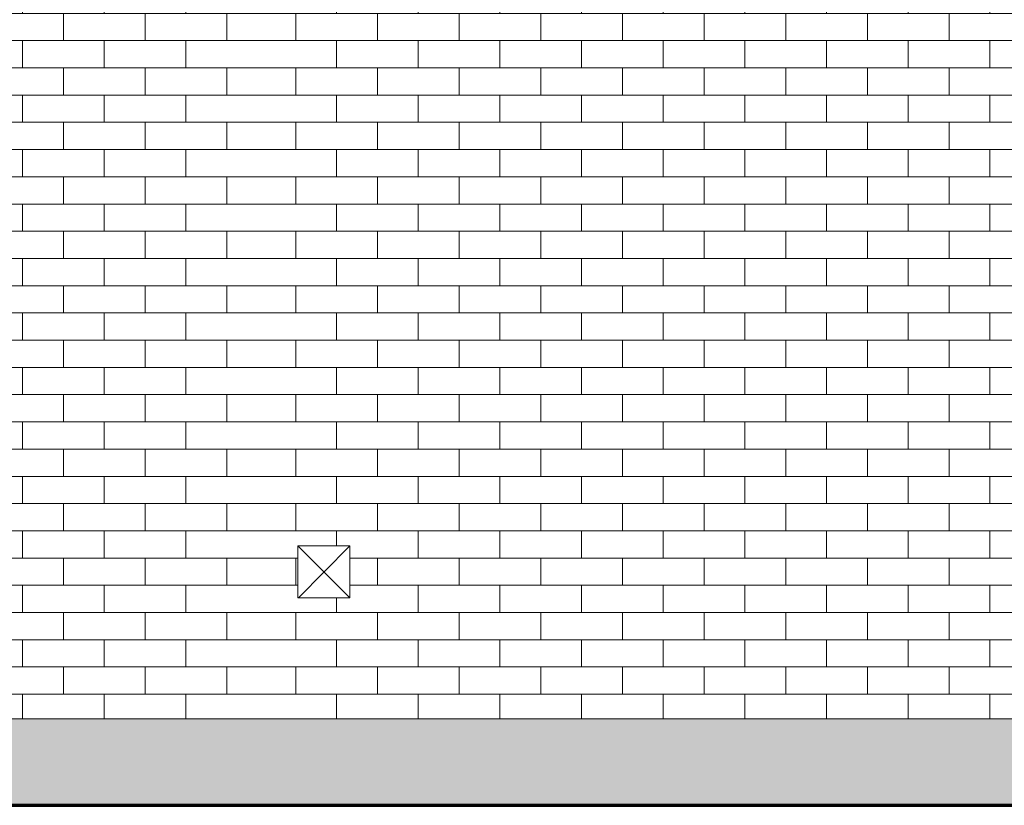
# Model space of a CAD drawing. Header units: inches. Extents: x -634 to 498, y -36 to 183.
# Tile 2 of 16: x -299 to -185, y -16 to 75. Entities that reach past the tile are written whole.
import ezdxf

# ---------------------------------------------------------------- set-up
doc = ezdxf.new("R2010")
doc.units = ezdxf.units.IN
doc.header["$MEASUREMENT"] = 0
doc.linetypes.add('Center 1_4_', pattern=[0.53125, 0.25, -0.09375, 0.09375, -0.09375])
for name, color, linetype, lineweight in [('A-DETL', 90, 'Continuous', 9), ('A-FLOR-LEVL', 51, 'Continuous', 9), ('A-GENM', 13, 'Continuous', 9), ('A-WALL', 90, 'Continuous', 9), ('A-WALL-PATT', 111, 'Continuous', 9)]:
    doc.layers.add(name, color=color, linetype=linetype, lineweight=lineweight)

# ---------------------------------------------------------------- blocks, each defined once
blk = doc.blocks.new('Wall  Protrusion - Wall  Protrusion-5573767-Left')
at = {"layer": 'A-GENM'}
for p, q in [((-266.5, 14), (-260.5, 8)), ((-260.5, 14), (-266.5, 14)), ((-266.5, 14), (-266.5, 8)), ((-260.5, 14), (-266.41, 8)), ((-260.5, 8), (-260.5, 14)), ((-266.5, 8), (-260.5, 8))]:
    blk.add_line(p, q, dxfattribs=at)

msp = doc.modelspace()

# ---------------------------------------------------------------- hatches: boundary and pattern name
at = {"layer": 'A-WALL-PATT'}
h = msp.add_hatch(dxfattribs=at)
h.set_pattern_fill('FP_4', color=256, style=0, pattern_type=2)
h.set_pattern_definition([(0, (-270, 0), (0, 3.15), []), (90, (-270, 0), (-4.724, 3.15), [3.15, -3.15])])
h.paths.add_polyline_path([(-351, -6), (-270, -6), (-270, 131), (-351, 131)], flags=0)
h = msp.add_hatch(dxfattribs=at)
h.set_pattern_fill('FP_3', color=256, style=0, pattern_type=2)
h.set_pattern_definition([(0, (40.32, 0), (0, 3.15), []), (90, (40.32, 0), (-4.724, 3.15), [3.15, -3.15])])
h.paths.add_polyline_path([(-224.043, -6), (37.07, -6), (37.07, 131), (-270, 131), (-270, -6)], flags=0)
h.paths.add_polyline_path([(-266.5, 8), (-266.5, 14), (-260.5, 14), (-260.5, 8)], flags=0)
h.paths.add_polyline_path([(-15.783, 36), (-25.43, 36), (-25.43, 84), (14.57, 84), (14.57, 36), (5.043, 36)], flags=0)
h.paths.add_polyline_path([(-104.75, 36), (-104.75, 84), (-64.75, 84), (-64.75, 36)], flags=0)
h.paths.add_polyline_path([(-182.75, 36), (-182.75, 84), (-142.75, 84), (-142.75, 36)], flags=0)
h.paths.add_polyline_path([(1.489, 114.514), (-12.617, 114.533), (-12.617, 123.889), (1.758, 123.847), (1.75, 114.514), (1.642, 114.514)], flags=0)
h = msp.add_hatch(dxfattribs=at)
h.set_pattern_fill('FP_1', color=256, style=0, pattern_type=2)
h.set_pattern_definition([(50, (9.514, 47.244), (17.21403, -1.5064), [1.8, -19.8]), (355, (9.514, 47.244), (-3.33025, 18.05295), [1.44, -15.84]), (100.451, (10.949, 47.119), (13.884, 16.54597), [1.53, -16.827]), (46.184, (9.514, 52.044), (25.6134, -3.9723), [2.7, -29.7]), (96.636, (11.65, 51.713), (22.4316, 23.3789), [2.295, -25.241]), (351.184, (9.514, 52.044), (22.4322, 23.3792), [2.16, -23.76]), (21, (11.914, 50.844), (14.3254, -9.66305), [1.8, -19.8]), (326, (11.914, 50.844), (5.83954, 17.404), [1.44, -15.84]), (71.451, (13.108, 50.039), (20.16485, 7.74034), [1.53, -16.827]), (37.5, (9.514, 47.244), (0.29156, 7.98949), [0.792, -14.856, 0.792, -15.288, -15.9]), (37.5, (9.514, 47.244), (0.29156, 7.98949), [-31.728, 0.792, -15.108]), (7.5, (9.514, 47.244), (6.31344, 9.46605), [0.792, -8.376, 0.792, -14.496, -6.06]), (7.5, (9.514, 47.244), (6.31344, 9.46605), [-24.456, 0.792, -5.268]), (327.5, (4.162, 47.244), (12.8115, -0.5414), [0.792, -5.208, 0.792, -17.928, -24.84]), (327.5, (4.162, 47.244), (12.8115, -0.5414), [-24.72, 0.792, -24.048]), (317.5, (1.762, 47.244), (13.99621, 2.40248), [0.792, -7.008, 0.792, -11.64, -17.64]), (317.5, (1.762, 47.244), (13.99621, 2.40248), [-20.232, 0.792, -16.848])])
h.paths.add_polyline_path([(-57.435, -16), (37.07, -16), (37.07, -6), (-443.5, -6), (-443.5, -16), (-140.739, -16)], flags=0)

# ---------------------------------------------------------------- linework, layer by layer
at = {"layer": 'A-DETL', "lineweight": 70}
msp.add_line((-455.5, -16), (388.5, -16), dxfattribs=at)
at = {"layer": 'A-DETL', "lineweight": 35}
msp.add_line((-455.5, -16), (37.07, -16), dxfattribs=at)
at = {"layer": 'A-FLOR-LEVL', "linetype": 'Center 1_4_'}
for p, q in [((-634.43, 0), (497.876, 0)), ((-634.43, -16), (413.629, -16))]:
    msp.add_line(p, q, dxfattribs=at)
at = {"layer": 'A-WALL'}
msp.add_line((37.07, -6), (-443.5, -6), dxfattribs=at)

# ---------------------------------------------------------------- block references
at = {"layer": 'A-GENM'}
msp.add_blockref('Wall  Protrusion - Wall  Protrusion-5573767-Left', (0, 0), dxfattribs=at)

doc.saveas('drawing.dxf')
